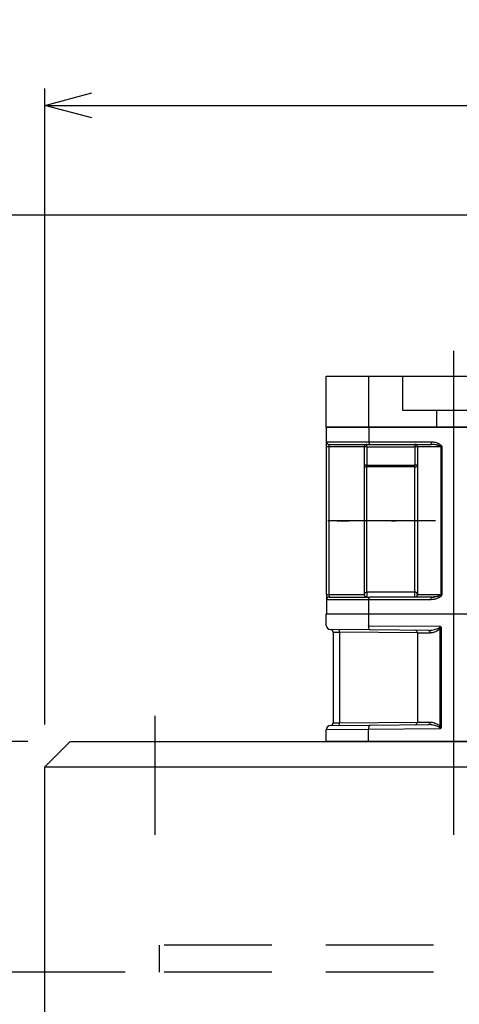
# Model space of a CAD drawing. Extents: x 0 to 564, y 0 to 400.
# Tile 4 of 20: x 96 to 122, y 201 to 259. Entities that reach past the tile are written whole.
import ezdxf

# ---------------------------------------------------------------- set-up
doc = ezdxf.new("R2010")
doc.units = 0
for name, pattern in [('CENTER', [50.8, 31.75, -6.35, 6.35, -6.35]), ('DASHED', [19.05, 12.7, -6.35]), ('HIDDEN', [9.525, 6.35, -3.175]), ('NON_PLOTING', [0])]:
    doc.linetypes.add(name, pattern=pattern)
doc.layers.get('0').update_dxf_attribs({"linetype": 'CONTINUOUS'})
doc.layers.get('DEFPOINTS').update_dxf_attribs({"linetype": 'CONTINUOUS'})
for name, color, linetype in [('BODY', 130, 'CONTINUOUS'), ('CVZ', 130, 'CONTINUOUS'), ('STOPPER', 220, 'CONTINUOUS'), ('寸法線', 11, 'CONTINUOUS')]:
    doc.layers.add(name, color=color, linetype=linetype)
doc.styles.add('MX_DIMTXSTY_10', font='txt.sh', dxfattribs={"width": 1.3, "bigfont": 'extfont'})
doc.styles.add('MX_DIMTXSTY_6', font='txt.sh', dxfattribs={"width": 1.25, "bigfont": 'extfont'})
doc.styles.add('MX_DIMTXSTY_7', font='txt.sh', dxfattribs={"width": 1.05, "bigfont": 'extfont'})
doc.styles.add('MX_NOTE_STANDARD', font='txt.sh', dxfattribs={"bigfont": 'extfont'})
doc.dimstyles.new('MX_DIMSTYLE_P', dxfattribs={"dimtxt": 2.5, "dimasz": 2.5, "dimexe": 1, "dimexo": 1, "dimgap": 1, "dimtad": 1, "dimlfac": 2, "dimdsep": 46, "dimtxsty": 'MX_NOTE_STANDARD', "dimblk1": 'OPEN30', "dimblk2": 'OPEN30', "dimsah": 1, "dimcen": 2.5, "dimadec": 0, "dimazin": 0, "dimtfac": 1, "dimtmove": 0, "dimatfit": 3, "dimldrblk": 'OPEN30', "dimfxl": 1, "dimtzin": 0, "dimarcsym": 0})

# ---------------------------------------------------------------- blocks, each defined once
blk = doc.blocks.new('_OPEN30')
at = {"color": 0, "linetype": 'ByBlock', "lineweight": -2}
for p, q in [((-1, 0.267949), (0, 0)), ((0, 0), (-1, -0.267949)), ((0, 0), (-1, 0))]:
    blk.add_line(p, q, dxfattribs=at)
blk = doc.blocks.new('*D33')
at = {"color": 21, "linetype": 'CONTINUOUS'}
for p, q in [((97.443302, 217.392194), (97.443302, 254.865045)), ((250.943302, 217.392194), (250.943302, 254.865045)), ((97.443302, 253.865045), (250.943302, 253.865045))]:
    blk.add_line(p, q, dxfattribs=at)
at = {"layer": 'DEFPOINTS', "color": 0, "linetype": 'CONTINUOUS'}
for p in [(250.943302, 253.865045), (97.443302, 214.892194), (250.943302, 214.892194)]:
    blk.add_point(p, dxfattribs=at)
at = {"color": 21, "linetype": 'CONTINUOUS', "xscale": 2.77, "yscale": 2.77, "zscale": 2.77, "rotation": 180}
blk.add_blockref('_OPEN30', (97.443302, 253.865045), dxfattribs=at)
at = {"color": 21, "linetype": 'CONTINUOUS', "xscale": 2.77, "yscale": 2.77, "zscale": 2.77}
blk.add_blockref('_OPEN30', (250.943302, 253.865045), dxfattribs=at)
at = {"color": 21, "linetype": 'CONTINUOUS', "insert": (174.193302, 256.615045), "char_height": 3.5, "attachment_point": 5, "line_spacing_factor": 0.72, "style": 'MX_DIMTXSTY_7'}
blk.add_mtext('\\A1;307', dxfattribs=at)
blk = doc.blocks.new('*D35')
at = {"color": 21, "linetype": 'CONTINUOUS'}
for p, q in [((102.193303, 202.792239), (71.435192, 202.792239)), ((72.435192, 163.042194), (72.435192, 202.792239)), ((84.693303, 163.042194), (71.435192, 163.042194))]:
    blk.add_line(p, q, dxfattribs=at)
at = {"layer": 'DEFPOINTS', "color": 0, "linetype": 'CONTINUOUS'}
for p in [(72.435192, 202.792239), (104.193303, 202.792239), (86.693303, 163.042194)]:
    blk.add_point(p, dxfattribs=at)
at = {"color": 21, "linetype": 'CONTINUOUS', "xscale": 2.77, "yscale": 2.77, "zscale": 2.77}
for p, rotation in [((72.435192, 202.792239), 90), ((72.435192, 163.042194), 270)]:
    blk.add_blockref('_OPEN30', p, dxfattribs=dict(at, rotation=rotation))
at = {"color": 21, "linetype": 'CONTINUOUS', "insert": (69.685192, 182.917217), "char_height": 3.5, "attachment_point": 5, "rotation": 90, "line_spacing_factor": 0.72, "style": 'MX_DIMTXSTY_6'}
blk.add_mtext('\\A1;(80)', dxfattribs=at)
blk = doc.blocks.new('*D52')
at = {"color": 21, "linetype": 'CONTINUOUS'}
for p, q in [((140.443305, 247.389694), (65.853591, 247.389694)), ((66.853591, 216.392194), (66.853591, 247.389694)), ((96.443302, 216.392194), (65.853591, 216.392194))]:
    blk.add_line(p, q, dxfattribs=at)
at = {"layer": 'DEFPOINTS', "color": 0, "linetype": 'CONTINUOUS'}
for p in [(66.853591, 247.389694), (142.943305, 247.389694), (98.943302, 216.392194)]:
    blk.add_point(p, dxfattribs=at)
at = {"color": 21, "linetype": 'CONTINUOUS', "xscale": 2.77, "yscale": 2.77, "zscale": 2.77}
for p, rotation in [((66.853591, 247.389694), 90), ((66.853591, 216.392194), 270)]:
    blk.add_blockref('_OPEN30', p, dxfattribs=dict(at, rotation=rotation))
at = {"color": 21, "linetype": 'CONTINUOUS', "insert": (64.103591, 231.890944), "char_height": 3.5, "attachment_point": 5, "rotation": 90, "line_spacing_factor": 0.72}
blk.add_mtext('\\A1;62', dxfattribs=at)
blk = doc.blocks.new('*D53')
at = {"color": 21, "linetype": 'CONTINUOUS'}
for p, q in [((96.443302, 216.392194), (65.853591, 216.392194)), ((66.853591, 163.042194), (66.853591, 216.392194)), ((84.193302, 163.042194), (65.853591, 163.042194))]:
    blk.add_line(p, q, dxfattribs=at)
at = {"layer": 'DEFPOINTS', "color": 0, "linetype": 'CONTINUOUS'}
for p in [(66.853591, 216.392194), (98.943302, 216.392194), (86.693302, 163.042194)]:
    blk.add_point(p, dxfattribs=at)
at = {"color": 21, "linetype": 'CONTINUOUS', "xscale": 2.77, "yscale": 2.77, "zscale": 2.77}
for p, rotation in [((66.853591, 216.392194), 90), ((66.853591, 163.042194), 270)]:
    blk.add_blockref('_OPEN30', p, dxfattribs=dict(at, rotation=rotation))
at = {"color": 21, "linetype": 'CONTINUOUS', "insert": (64.103591, 189.717194), "char_height": 3.5, "attachment_point": 5, "rotation": 90, "line_spacing_factor": 0.72, "style": 'MX_DIMTXSTY_10'}
blk.add_mtext('\\A1;(107)', dxfattribs=at)
blk = doc.blocks.new('*D54')
at = {"color": 21, "linetype": 'CONTINUOUS'}
for p, q in [((140.443304, 247.389694), (59.246237, 247.389694)), ((60.246237, 163.042194), (60.246237, 247.389694)), ((84.193302, 163.042194), (59.246237, 163.042194))]:
    blk.add_line(p, q, dxfattribs=at)
at = {"layer": 'DEFPOINTS', "color": 0, "linetype": 'CONTINUOUS'}
for p in [(60.246237, 247.389694), (142.943304, 247.389694), (86.693302, 163.042194)]:
    blk.add_point(p, dxfattribs=at)
at = {"color": 21, "linetype": 'CONTINUOUS', "xscale": 2.77, "yscale": 2.77, "zscale": 2.77}
for p, rotation in [((60.246237, 247.389694), 90), ((60.246237, 163.042194), 270)]:
    blk.add_blockref('_OPEN30', p, dxfattribs=dict(at, rotation=rotation))
at = {"color": 21, "linetype": 'CONTINUOUS', "insert": (57.496237, 205.215946), "char_height": 3.5, "attachment_point": 5, "rotation": 90, "line_spacing_factor": 0.72, "style": 'MX_DIMTXSTY_6'}
blk.add_mtext('\\A1;(169)', dxfattribs=at)

msp = doc.modelspace()

# ---------------------------------------------------------------- linework, layer by layer
at = {"layer": 'BODY', "color": 140, "linetype": 'CENTER'}
for p, q in [((103.9433, 217.8922), (103.9433, 210.8922)), ((121.5433, 217.8922), (121.5433, 210.8922))]:
    msp.add_line(p, q, dxfattribs=at)
at = {"layer": 'BODY', "color": 130, "linetype": 'CONTINUOUS'}
for p, q in [((97.4433, 214.8922), (98.9433, 216.3922)), ((98.9433, 216.3922), (249.4433, 216.3922)), ((97.4433, 214.8922), (250.9433, 214.8922)), ((97.4433, 184.6422), (97.4433, 214.8922))]:
    msp.add_line(p, q, dxfattribs=at)
at = {"layer": 'CVZ', "color": 140, "linetype": 'CENTER'}
for p, q in [((121.5433, 239.4047), (121.5433, 215.8922)), ((209.3877, 229.3922), (112.499, 229.3922))]:
    msp.add_line(p, q, dxfattribs=at)
at = {"layer": 'CVZ', "color": 130, "linetype": 'CONTINUOUS'}
for p, q in [((114.0433, 237.9047), (116.5433, 237.9047)), ((114.0433, 234.9047), (114.0433, 237.9047)), ((116.5433, 237.9047), (143.6933, 237.9047)), ((116.5433, 237.9047), (116.5433, 234.9047)), ((116.5433, 234.9047), (114.0433, 234.9047)), ((114.0558, 234.9047), (116.5558, 234.9047)), ((114.0558, 225.0422), (114.0558, 234.9047)), ((143.6933, 234.9047), (116.5433, 234.9047)), ((116.5558, 234.9047), (124.0433, 234.9047)), ((116.5558, 234.9047), (116.5558, 234.0422)), ((114.2058, 233.8922), (116.6179, 233.8922)), ((116.6179, 233.8922), (120.2193, 233.8922)), ((120.2193, 234.0422), (120.2193, 233.8922)), ((116.2933, 225.0422), (116.2933, 233.7422)), ((119.4183, 233.7422), (119.4183, 225.0422)), ((114.0558, 225.0422), (114.0558, 224.7422)), ((114.0558, 224.7422), (114.0558, 223.9172)), ((114.2058, 224.8922), (116.6179, 224.8922)), ((116.5558, 223.9172), (116.5558, 224.7422)), ((120.2193, 224.8922), (116.6179, 224.8922)), ((120.258, 224.8928), (120.2193, 224.8897)), ((120.2193, 224.7422), (120.2193, 224.8922)), ((114.0459, 223.9172), (144.1933, 223.9172)), ((114.0459, 223.2306), (114.0459, 223.9172)), ((116.5334, 223.9172), (116.5334, 223.2089)), ((114.0459, 223.23), (114.0459, 223.2306)), ((116.6347, 222.9596), (114.2937, 222.98)), ((114.4459, 222.83), (114.4459, 217.4794)), ((120.0786, 222.9295), (116.6347, 222.9596)), ((119.4209, 222.7865), (119.4209, 217.5228)), ((114.0459, 217.0788), (114.0459, 217.0794)), ((114.0459, 216.3922), (114.0459, 217.0788)), ((114.2937, 217.3294), (116.6347, 217.3498)), ((116.5334, 216.3922), (116.5334, 217.0989)), ((116.6347, 217.3498), (120.0786, 217.3799)), ((209.0209, 216.3922), (114.0459, 216.3922))]:
    msp.add_line(p, q, dxfattribs=at)
at = {"layer": 'CVZ', "color": 140, "linetype": 'DASHED'}
for p, q in [((118.5433, 237.9047), (118.5433, 235.9047)), ((118.5462, 235.9047), (119.5165, 235.9047)), ((119.5165, 235.9047), (124.5394, 235.9047)), ((120.5433, 235.9047), (120.5433, 234.9047)), ((114.6933, 229.3922), (115.3933, 229.3922)), ((119.2647, 224.8922), (119.2732, 224.8932)), ((120.2814, 224.8937), (120.2193, 224.8922)), ((120.4522, 224.9108), (120.3671, 224.9003)), ((120.537, 224.9259), (120.4522, 224.9108))]:
    msp.add_line(p, q, dxfattribs=at)
at = {"layer": 'CVZ', "color": 130, "linetype": 'CONTINUOUS'}
for centre, radius, start, end in [((114.2058, 234.0422), 0.15, 180, 270), ((116.4433, 233.7422), 0.15, 90, 180), ((119.2683, 233.7422), 0.15, 360, 90), ((114.2059, 224.7421), 0.1501, 90.03786, 179.96214), ((119.2683, 225.0422), 0.15, 270, 0), ((114.2959, 223.23), 0.25, 180, 269.5), ((114.2959, 222.83), 0.15, 0.249844, 89.5), ((119.2709, 222.7865), 0.15, 0.300242, 89.5), ((114.2959, 217.0794), 0.25, 90.5, 180), ((114.2959, 217.4794), 0.15, 270.5, 0.267048), ((119.2709, 217.5228), 0.15, 270.5, 0.09126)]:
    msp.add_arc(centre, radius, start, end, dxfattribs=at)
at = {"layer": 'CVZ', "color": 140, "linetype": 'DASHED'}
for centre, major_axis, ratio, start_param, end_param in [((118.1433, 258.0394), (-0.25, -28.6472), 0.008727, 0.0000762, 0.0001523), ((119.2683, 225.0422), (0.15, 0), 0.935484, 0.5631537, 1.5707963)]:
    msp.add_ellipse(centre, major_axis=major_axis, ratio=ratio, start_param=start_param, end_param=end_param, dxfattribs=at)
at = {"layer": 'CVZ', "color": 130, "linetype": 'CONTINUOUS'}
for centre, major_axis, ratio, start_param, end_param in [((119.2683, 225.0422), (0.15, 0), 0.935484, 0.5610346, 1.5707963), ((119.2683, 225.0422), (0.15, 0), 0.935484, 0, 0.5610346), ((116.6369, 223.2095), (-0.0022, -0.25), 0.414202, 4.7185596, 0), ((116.2834, 223.2126), (-0.1768, 0.1783), 0.991311, 3.9208202, 3.9269908), ((116.6369, 217.0998), (-0.0022, 0.25), 0.414202, 0, 1.5646257), ((116.2834, 217.0968), (0.1768, 0.1783), 0.991311, 5.4977871, 5.5039578)]:
    msp.add_ellipse(centre, major_axis=major_axis, ratio=ratio, start_param=start_param, end_param=end_param, dxfattribs=at)
for points, start_tangent, end_tangent in [([(116.5558, 234.0422), (116.5569, 234.0141), (116.5604, 233.9863), (116.566, 233.9599), (116.574, 233.9361), (116.5909, 233.9075), (116.6031, 233.8966), (116.6179, 233.8922)], (-0.0001126, -1), (0.9953441, -0.0963849)), ([(116.4433, 224.8922), (116.3881, 224.9027), (116.3372, 224.9361), (116.318, 224.9599), (116.3043, 224.9863), (116.2961, 225.0141), (116.2933, 225.0422)], (-0.9999153, 0.0130121), (-0.0054741, 0.999985)), ([(116.5558, 224.7422), (116.5569, 224.7703), (116.5602, 224.7981), (116.566, 224.8245), (116.574, 224.8483), (116.5904, 224.8769), (116.6029, 224.8878), (116.6179, 224.8922)], (-0.0027873, 0.9999961), (0.9958212, 0.0913248)), ([(120.2193, 224.8922), (120.2792, 224.8936), (120.3571, 224.899), (120.4534, 224.911)], (0.9999971, 0.0023911), (0.9881283, 0.1536312))]:
    msp.add_spline(points, degree=3, dxfattribs=dict(at, start_tangent=start_tangent, end_tangent=end_tangent))
at = {"layer": 'CVZ', "color": 140, "linetype": 'DASHED'}
for points, start_tangent, end_tangent in [([(117.8933, 229.3922), (117.9482, 229.3925), (118.0258, 229.3926), (118.0885, 229.3926), (118.1292, 229.3924), (118.1433, 229.3922)], (0.999973, 0.0073521), (0.9998622, -0.0166029)), ([(118.1433, 229.3922), (118.1243, 229.3915), (118.0701, 229.3913), (117.989, 229.3915), (117.8933, 229.3922)], (-0.9990705, -0.0431069), (-0.9999576, 0.0092063)), ([(119.3998, 224.9749), (119.4111, 225.0074), (119.4151, 225.0411), (119.4095, 225.0823), (119.3997, 225.1084), (119.3947, 225.1165)], (0.4297436, 0.9029509), (-0.5640167, 0.8257634)), ([(120.6978, 224.9691), (120.6585, 224.9562), (120.6231, 224.9464)], (-0.9415309, -0.3369267), (-0.9696877, -0.2443478)), ([(120.7993, 225.0422), (120.7978, 225.0335), (120.7931, 225.0247), (120.7744, 225.0065), (120.7594, 224.9968)], (-0.0411537, -0.9991528), (-0.8783203, -0.4780726))]:
    msp.add_spline(points, degree=3, dxfattribs=dict(at, start_tangent=start_tangent, end_tangent=end_tangent))
at = {"layer": 'DEFPOINTS', "color": 130, "linetype": 'NON_PLOTING'}
for p, q in [((114.0558, 234.0422), (116.5558, 234.0422)), ((114.2058, 233.7422), (114.2058, 233.8922)), ((116.4433, 233.7422), (116.4433, 233.8922)), ((116.5558, 234.0422), (120.2193, 234.0422)), ((119.2683, 233.8922), (119.2683, 233.7422)), ((120.233, 233.8914), (120.2193, 233.8922)), ((114.2058, 233.7422), (114.0558, 233.7422)), ((116.2933, 233.7422), (114.2058, 233.7422)), ((114.2058, 225.0422), (114.2058, 233.7422)), ((116.4433, 233.7422), (116.2933, 233.7422)), ((116.4433, 233.7422), (116.4433, 232.6682)), ((116.4433, 233.7422), (119.2683, 233.7422)), ((119.2683, 233.7422), (119.2683, 232.6682)), ((119.4183, 233.7422), (119.2683, 233.7422)), ((120.7993, 233.7422), (119.4183, 233.7422)), ((120.8518, 233.7422), (120.7993, 233.7422)), ((120.7993, 233.7422), (120.7993, 225.0422)), ((120.8518, 233.7422), (120.8518, 225.0422)), ((116.4433, 232.6682), (116.2933, 232.6682)), ((116.4433, 232.6682), (119.2683, 232.6682)), ((119.4183, 232.6682), (119.2683, 232.6682)), ((119.2683, 232.5626), (116.4433, 232.5626)), ((116.4433, 225.1825), (116.4433, 232.5626)), ((119.2683, 225.1825), (119.2683, 232.5626)), ((119.2683, 225.1825), (116.4433, 225.1825)), ((114.0558, 225.0422), (114.2058, 225.0422)), ((116.5558, 224.7422), (114.0558, 224.7422)), ((114.2058, 225.0422), (116.2933, 225.0422)), ((114.2058, 225.0422), (114.2058, 224.8922)), ((120.2193, 224.7422), (116.5558, 224.7422)), ((119.4183, 225.0422), (120.7993, 225.0422)), ((120.4534, 224.911), (120.5187, 224.9223)), ((120.7597, 224.9969), (120.7646, 224.9999)), ((120.7646, 224.9999), (120.7745, 225.0066)), ((120.7793, 225.0103), (120.7839, 225.0143)), ((120.7839, 225.0143), (120.7918, 225.0229)), ((120.7988, 225.0372), (120.7993, 225.0422)), ((120.8518, 225.0422), (120.7993, 225.0422)), ((114.4459, 222.83), (114.8143, 222.8255)), ((114.8143, 222.8255), (114.8143, 217.4839)), ((119.4209, 222.7853), (114.8143, 222.8255)), ((116.5334, 223.2104), (120.7669, 223.1735)), ((119.4209, 222.7865), (120.1741, 222.7795)), ((120.8218, 223.0464), (120.7668, 223.0464)), ((120.7668, 217.263), (120.7668, 223.0464)), ((120.8218, 223.0464), (120.8218, 217.263)), ((116.5333, 217.1005), (114.0459, 217.0788)), ((114.4459, 217.4794), (114.8143, 217.4839)), ((114.8143, 217.4839), (119.4209, 217.5241)), ((120.7669, 217.1359), (116.5334, 217.0989)), ((119.4209, 217.5228), (120.1741, 217.5299)), ((120.8218, 217.263), (120.7668, 217.263))]:
    msp.add_line(p, q, dxfattribs=at)
for centre, radius, start, end in [((120.575, 232.6154), 4.132, 179.267295, 180.732705), ((115.2379, 232.6154), 4.0307, 359.24888, 0.75112), ((16.0965, 224.9672), 103.1718, 359.958349, 0.041651)]:
    msp.add_arc(centre, radius, start, end, dxfattribs=at)
for centre, major_axis, ratio, start_param, end_param in [((116.4433, 232.6682), (0.15, 0), 0.704527, 3.1415927, 4.712389), ((119.2683, 232.6682), (0.15, 0), 0.704527, 4.712389, 0), ((116.4433, 225.0422), (-0.15, 0), 0.935484, 4.712389, 0), ((114.8117, 222.8255), (0.0013, 0.15), 0.017452, 4.7125413, 0), ((120.0773, 222.7795), (0.0013, 0.15), 0.645514, 4.7180222, 0), ((114.8117, 217.4839), (-0.0013, 0.15), 0.017452, 3.1415927, 4.7122367), ((120.0773, 217.5299), (-0.0013, 0.15), 0.645514, 3.1415927, 4.7067557)]:
    msp.add_ellipse(centre, major_axis=major_axis, ratio=ratio, start_param=start_param, end_param=end_param, dxfattribs=at)
for points, start_tangent, end_tangent in [([(120.2193, 234.0422), (120.3411, 234.0346), (120.4622, 234.0119), (120.5825, 233.974), (120.6204, 233.9589), (120.6558, 233.9428), (120.689, 233.9259), (120.7197, 233.9081), (120.7481, 233.8895), (120.7934, 233.8532), (120.8257, 233.8165), (120.8452, 233.7795), (120.8518, 233.7422)], (0.9999986, -0.0016799), (0.0353094, -0.9993764)), ([(120.7993, 233.7422), (120.7973, 233.7524), (120.7911, 233.7628), (120.7663, 233.7838), (120.7281, 233.8035), (120.6858, 233.8196), (120.6468, 233.8318), (120.5978, 233.8448), (120.5387, 233.8581), (120.377, 233.8832), (120.233, 233.8914)], (-0.0509567, 0.9987009), (-0.9999355, 0.0113544)), ([(116.4433, 225.1825), (116.4431, 225.168), (116.443, 225.1495), (116.4433, 225.1069), (116.4436, 225.0623), (116.4433, 225.0153), (116.4432, 224.9696), (116.4433, 224.927), (116.4429, 224.9055), (116.4431, 224.8962), (116.4433, 224.8922)], (-0.0127657, -0.9999185), (0.0781643, -0.9969405)), ([(119.2683, 225.0422), (119.2682, 225.0857), (119.2683, 225.1275), (119.2684, 225.1578), (119.2683, 225.1825)], (-0.0048413, 0.9999883), (-0.0079275, 0.9999686)), ([(120.8518, 225.0422), (120.8452, 225.0048), (120.8256, 224.9678), (120.8109, 224.9493), (120.7931, 224.931), (120.7719, 224.9127), (120.7476, 224.8945), (120.6723, 224.8497), (120.582, 224.8102), (120.4016, 224.7592), (120.2193, 224.7422)], (-0.0353462, -0.9993751), (-0.9999887, -0.0047638)), ([(120.5187, 224.9223), (120.538, 224.9261), (120.6348, 224.9492)], (0.9824783, 0.1863768), (0.9644191, 0.2643781)), ([(120.6348, 224.9492), (120.6531, 224.9545), (120.67, 224.9597), (120.6856, 224.9648), (120.7, 224.9699), (120.7597, 224.9969)], (0.9632048, 0.2687687), (0.8799469, 0.4750721)), ([(120.7745, 225.0066), (120.7746, 225.0067), (120.7793, 225.0103)], (0.8046478, 0.5937524), (0.774646, 0.6323951)), ([(120.7918, 225.0229), (120.7931, 225.0248), (120.7949, 225.0275)], (0.6076594, 0.7941977), (0.5104058, 0.8599337)), ([(120.7949, 225.0275), (120.7978, 225.0336), (120.7988, 225.0372)], (0.5194412, 0.8545062), (0.2145758, 0.9767073)), ([(120.0786, 222.9295), (120.2098, 222.9368), (120.3451, 222.9586), (120.4868, 222.9947), (120.6282, 223.047), (120.6759, 223.0711), (120.7212, 223.1011), (120.7522, 223.1323), (120.7633, 223.1529), (120.7668, 223.1691), (120.7669, 223.1735)], (0.9999896, 0.0045579), (-0.0036482, 0.9999933)), ([(120.7668, 223.0464), (120.6881, 222.9704), (120.5603, 222.8883), (120.4232, 222.8274), (120.3133, 222.7953), (120.2036, 222.7801), (120.1741, 222.7795)], (-0.6614709, -0.7499709), (-0.9999878, 0.0049494)), ([(120.7669, 223.1735), (120.7677, 223.1713), (120.7679, 223.1705), (120.7695, 223.1653), (120.7759, 223.1358), (120.7774, 223.1066), (120.7668, 223.0464)], (0.3271412, -0.9449755), (-0.3170669, -0.9484032)), ([(120.7669, 223.1735), (120.769, 223.1722), (120.7727, 223.1698), (120.7936, 223.1486), (120.8095, 223.119), (120.8218, 223.0464)], (0.8659366, -0.5001538), (-0.0381449, -0.9992722)), ([(120.7669, 217.1359), (120.7668, 217.1403), (120.7606, 217.1631), (120.7522, 217.177), (120.7212, 217.2083), (120.6765, 217.2379), (120.6282, 217.2624), (120.4888, 217.3141), (120.3451, 217.3508), (120.2116, 217.3724), (120.0786, 217.3799)], (0.0026827, 0.9999964), (-0.9999889, 0.0047024)), ([(120.1741, 217.5299), (120.295, 217.5179), (120.4232, 217.4819), (120.5563, 217.4232), (120.6231, 217.3846), (120.6881, 217.339), (120.7668, 217.263)], (0.9998581, -0.0168444), (0.6557301, -0.7549954)), ([(120.7669, 217.1359), (120.7677, 217.1381), (120.7711, 217.1497), (120.7766, 217.1792), (120.7769, 217.2128), (120.7668, 217.263)], (0.3266589, 0.9451423), (-0.3144927, 0.9492599)), ([(120.8218, 217.263), (120.8134, 217.2017), (120.7972, 217.166), (120.7768, 217.1427), (120.769, 217.1371), (120.7669, 217.1359)], (0.0303377, -0.9995397), (-0.8658351, -0.5003295))]:
    msp.add_spline(points, degree=3, dxfattribs=dict(at, start_tangent=start_tangent, end_tangent=end_tangent))
at = {"layer": 'STOPPER', "color": 230, "linetype": 'HIDDEN'}
for p, q in [((104.1933, 204.3922), (104.1933, 202.7922)), ((244.1933, 204.3922), (104.1933, 204.3922)), ((244.1933, 202.7922), (104.1933, 202.7922))]:
    msp.add_line(p, q, dxfattribs=at)

# ---------------------------------------------------------------- dimensions: what is measured, and where the dimension line sits
at = {"layer": '寸法線', "color": 21, "linetype": 'CONTINUOUS'}
dim = msp.add_linear_dim(base=(250.9433, 253.865), p1=(97.4433, 214.8922), p2=(250.9433, 214.8922), text='\\A1;<>', dimstyle='MX_DIMSTYLE_P', override={"dimtxt": 3.5, "dimasz": 2.77, "dimexo": 2.5, "dimtxsty": 'MX_DIMTXSTY_7', "dimtzin": 8}, dxfattribs=at)
dim.commit()
dim.dimension.update_dxf_attribs({"geometry": '*D33', "text_midpoint": (174.1933, 253.865), "dimtype": 128})
for base, p1, p2, text, override, picture, middle in [((60.2462, 247.3897), (86.6933, 163.0422), (142.9433, 247.3897), '\\A1;(169)', {"dimtxt": 3.5, "dimasz": 2.77, "dimexo": 2.5, "dimlfac": 0.5, "dimtxsty": 'MX_DIMTXSTY_6'}, '*D54', (60.2462, 205.2159)), ((66.853591, 247.389694), (98.943302, 216.392194), (142.943305, 247.389694), '\\A1;<>', {"dimtxt": 3.5, "dimasz": 2.77, "dimexo": 2.5, "dimtzin": 8}, '*D52', (66.853591, 231.890944)), ((66.8536, 216.3922), (86.6933, 163.0422), (98.9433, 216.3922), '\\A1;(107)', {"dimtxt": 3.5, "dimasz": 2.77, "dimexo": 2.5, "dimlfac": 0.5, "dimtxsty": 'MX_DIMTXSTY_10'}, '*D53', (66.8536, 189.7172)), ((72.4352, 202.7922), (86.6933, 163.0422), (104.1933, 202.7922), '\\A1;(80)', {"dimtxt": 3.5, "dimasz": 2.77, "dimexo": 2, "dimlfac": 0.5, "dimtxsty": 'MX_DIMTXSTY_6'}, '*D35', (72.4352, 182.9172))]:
    dim = msp.add_linear_dim(base=base, p1=p1, p2=p2, angle=90, text=text, dimstyle='MX_DIMSTYLE_P', override=override, dxfattribs=at)
    dim.commit()
    dim.dimension.update_dxf_attribs({"geometry": picture, "text_midpoint": middle, "dimtype": 128})

doc.saveas('drawing.dxf')
